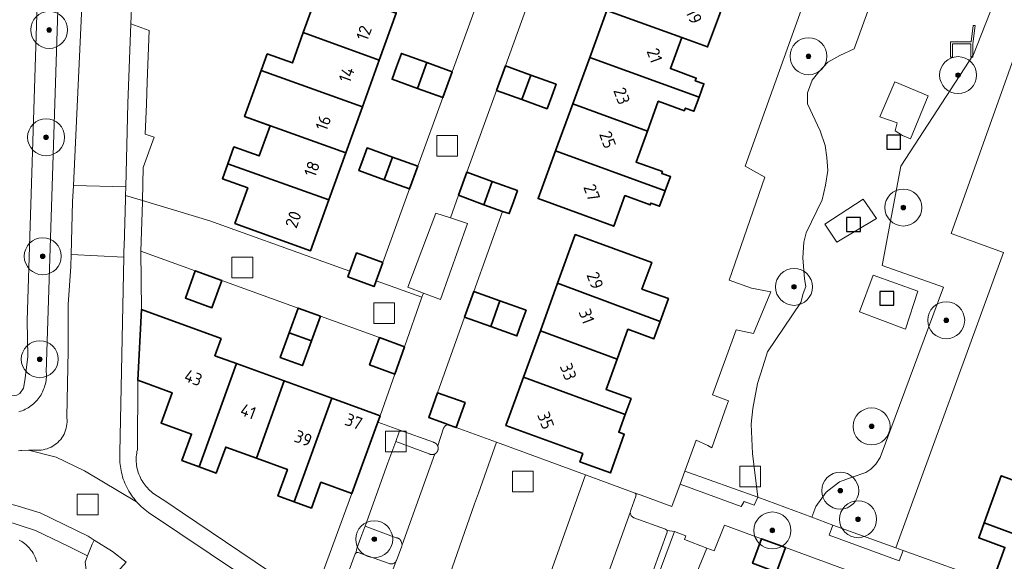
# Model space of a CAD drawing. Extents: x 154222 to 160093, y 456746 to 462495.
# Tile 227 of 254: x 158681 to 158787, y 461165 to 461223. Entities that reach past the tile are written whole.
import ezdxf
from ezdxf.enums import TextEntityAlignment as Align

# ---------------------------------------------------------------- set-up
doc = ezdxf.new("R2010")
doc.units = 0
doc.header["$LTSCALE"] = 0.75
doc.layers.get('0').update_dxf_attribs({"linetype": 'CONTINUOUS'})
for name, color, linetype, lineweight in [('B-XX-GR-BEPLANTING_CULTUUR_BOSPLANTSOEN-GV', 252, 'CONTINUOUS', 18), ('B-XX-GR-BEPLANTING_CULTUUR_HEESTERS-GV', 252, 'CONTINUOUS', 18), ('B-XX-GR-BEPLANTING_CULTUUR_ROOS-GV', 252, 'CONTINUOUS', 18), ('B-XX-GR-BOOM-S', 252, 'CONTINUOUS', 25), ('B-XX-IE-MEUBILAIR_WEGMEUBILAIR-S', 252, 'CONTINUOUS', 25), ('B-XX-OG-BEBOUWING-GV', 6, 'CONTINUOUS', 35), ('B-XX-OG-BEBOUWING-T18', 1, 'CONTINUOUS', 18), ('B-XX-OG-TERREIN_CULTUURSCHEIDING-GV', 252, 'CONTINUOUS', 18), ('B-XX-OG-TERREIN_ERF-GV', 252, 'CONTINUOUS', 18), ('B-XX-OG-WATER_SLOOT-GV', 252, 'CONTINUOUS', 18), ('B-XX-RI-GWA_RIOOLPUT-S', 252, 'CONTINUOUS', 25), ('B-XX-VH-VERHARDING_BETONSTRAATSTEEN-GV', 252, 'CONTINUOUS', 18), ('B-XX-VH-VERHARDING_STRAATBAKSTEEN-GV', 252, 'CONTINUOUS', 18), ('B-XX-VH-VERHARDING_TEGEL-GV', 252, 'CONTINUOUS', 18), ('B-XX-VH-VERHARDING_TEGEL_RUBBER-GV', 252, 'CONTINUOUS', 18)]:
    doc.layers.add(name, color=color, linetype=linetype, lineweight=lineweight)
doc.styles.add('NLCS-ISO-M-T18', font='NLCS-ISO.ttf', dxfattribs={"height": 1.8})

# ---------------------------------------------------------------- blocks, each defined once
blk = doc.blocks.new('SRI-PUT_INSPECTIEPUT_RIOOLPUT-SO')
at = {"color": 0, "linetype": 'ByBlock', "lineweight": 18}
blk.add_lwpolyline([(-1.125, -1.125), (1.125, -1.125), (1.125, 1.125), (-1.125, 1.125)], close=True, dxfattribs=at)
blk = doc.blocks.new('SIE-WEG_SPEELTOESTEL-SO')
at = {"flags": 128}
blk.add_lwpolyline([(-0.75, -0.75), (0.75, -0.75), (0.75, 0.75), (-0.75, 0.75)], close=True, dxfattribs=at)
blk = doc.blocks.new('SIE-WEG_ZITBANK-SO')
at = {"color": 0, "linetype": 'ByBlock', "lineweight": 18}
blk.add_lwpolyline([(-0.91, -1.63), (-0.91, -0.2), (1.09, -0.2), (1.09, -1.63), (1.29, -1.63), (1.29, -0.21), (1.54, 1.78), (1.33, 1.78), (1.11, 0), (-1.11, 0), (-1.11, -1.63)], close=True, dxfattribs=at)
blk = doc.blocks.new('SGR-BOOM_01-SO')
at = {"linetype": 'ByBlock', "lineweight": 18}
h = blk.add_hatch(color=0, dxfattribs=at)
h.dxf.hatch_style = 1
edge = h.paths.add_edge_path()
edge.add_arc((0, 0), 0.25, 0, 360)
at = {"color": 0, "linetype": 'ByBlock', "lineweight": 18}
for radius in [2, 0.25]:
    blk.add_circle((0, 0), radius, dxfattribs=at)

msp = doc.modelspace()

# ---------------------------------------------------------------- linework, layer by layer
at = {"layer": 'B-XX-GR-BEPLANTING_CULTUUR_BOSPLANTSOEN-GV'}
for points in [[(158768.168, 461232.781), (158759.017, 461207.312), (158761.156, 461206.102), (158757.3, 461194.974), (158759.703, 461194.089), (158761.792, 461193.701), (158759.914, 461189.191), (158758.064, 461189.593), (158755.496, 461182.527), (158757.21, 461181.904), (158757.012, 461181.33), (158755.404, 461176.791), (158754.988, 461177.048), (158753.723, 461177.65), (158753.721, 461177.645), (158752.495, 461174.273), (158760.406, 461171.456), (158759.812, 461176.185), (158759.666, 461179.373), (158759.854, 461181.072), (158760.367, 461183.778), (158760.956, 461185.568), (158761.433, 461187.211), (158765.044, 461192.545), (158765.317, 461193.517), (158765.578, 461194.275), (158765.434, 461195.094), (158765.261, 461197.385), (158765.397, 461199.074), (158765.646, 461200.073), (158767.371, 461203.657), (158767.719, 461205.258), (158767.963, 461206.827), (158767.854, 461208.239), (158767.675, 461209.555), (158767.142, 461211.132), (158765.78, 461214.038), (158765.786, 461215.229), (158766.287, 461216.631), (158767.002, 461217.513), (158767.981, 461218.569), (158769.285, 461219.29), (158770.844, 461220.021), (158776.482, 461235.671)], [(158785.933, 461224.989), (158783.748, 461219.405), (158775.895, 461207.305), (158773.844, 461196.557), (158780.502, 461194.185), (158773.645, 461175.755), (158773.158, 461175.036), (158772.642, 461174.497), (158772.086, 461174.15), (158770.604, 461173.643), (158769.247, 461173.115), (158767.806, 461172.01), (158766.696, 461170.454), (158766.249, 461169.286), (158768.525, 461168.441), (158775.355, 461165.975), (158786.98, 461197.954), (158781.334, 461200.023), (158793.728, 461234.828)], [(158687.573, 461164.428), (158687.854, 461165.128), (158685.879, 461166.093), (158682.203, 461167.871), (158678.908, 461168.948)], [(158680.445, 461166.823), (158680.598, 461166.74), (158680.746, 461166.65), (158680.89, 461166.553), (158681.029, 461166.45), (158681.164, 461166.34), (158681.293, 461166.224), (158681.417, 461166.102), (158681.535, 461165.975), (158681.647, 461165.843), (158681.753, 461165.705), (158681.852, 461165.563), (158681.945, 461165.416), (158682.031, 461165.265), (158682.11, 461165.111), (158682.181, 461164.952), (158682.246, 461164.791), (158682.302, 461164.627), (158682.352, 461164.461)]]:
    msp.add_lwpolyline(points, dxfattribs=at)
msp.add_lwpolyline([(158694.513, 461222.012), (158692.537, 461222.722), (158692.223, 461214.074), (158691.989, 461205.07), (158691.964, 461204.118), (158693.794, 461203.57), (158693.853, 461207.16), (158695.062, 461210.459), (158694.086, 461210.775), (158694.222, 461214.001), (158694.311, 461216.451)], close=True, dxfattribs=at)
at = {"layer": 'B-XX-GR-BEPLANTING_CULTUUR_HEESTERS-GV'}
for points in [[(158727.131, 461201.705), (158725.55, 461202.219), (158722.501, 461194.22), (158724.211, 461193.569), (158726.048, 461192.869), (158728.958, 461201.111)], [(158721.651, 461178.717), (158719.256, 461179.579), (158719.155, 461179.302), (158716.45, 461171.86), (158712.192, 461160.277), (158714.349, 461158.827), (158714.894, 461160.324), (158715.271, 461160.997), (158715.262, 461161.09), (158716.816, 461165.34), (158716.88, 461165.411), (158716.988, 461165.913), (158717.438, 461167.112), (158717.858, 461168.248), (158717.883, 461168.315), (158720.356, 461175.18), (158721.112, 461177.214), (158721.212, 461177.484), (158721.553, 461178.442)], [(158760.406, 461171.456), (158752.495, 461174.273), (158751.983, 461172.87), (158758.609, 461170.448), (158758.906, 461170.999), (158760.009, 461170.604)], [(158775.355, 461165.975), (158768.525, 461168.441), (158768.13, 461167.338), (158775.697, 461164.571), (158776.117, 461165.699)], [(158752.617, 461167.269), (158751.363, 461167.733), (158748.559, 461160.15), (158748.258, 461159.335), (158750.875, 461158.457), (158750.098, 461156.14), (158747.48, 461157.018), (158747.41, 461157.042), (158747.12, 461156.258), (158741.351, 461140.655), (158742.42, 461139.91), (158743.057, 461139.503), (158743.698, 461139.103), (158743.842, 461139.015), (158744.824, 461141.409), (158754.891, 461165.942), (158752.468, 461166.868)]]:
    msp.add_lwpolyline(points, close=True, dxfattribs=at)
msp.add_lwpolyline([(158721.217, 461164.49), (158721.261, 461164.565), (158721.28, 461164.618), (158721.855, 461166.174), (158721.896, 461166.287), (158721.804, 461166.647), (158721.801, 461166.657), (158721.797, 461166.667), (158721.793, 461166.677), (158721.788, 461166.688), (158721.784, 461166.698), (158721.78, 461166.708), (158721.775, 461166.718), (158721.77, 461166.728), (158721.765, 461166.737), (158721.76, 461166.747), (158721.754, 461166.757), (158721.749, 461166.766), (158721.743, 461166.775), (158721.737, 461166.785), (158721.731, 461166.794), (158721.725, 461166.803), (158721.719, 461166.812), (158721.712, 461166.821), (158721.706, 461166.83), (158721.699, 461166.838), (158721.692, 461166.847), (158721.685, 461166.855), (158721.677, 461166.863), (158721.67, 461166.872), (158721.663, 461166.88), (158721.655, 461166.887), (158721.647, 461166.895), (158721.639, 461166.903), (158721.631, 461166.91), (158721.623, 461166.918), (158721.614, 461166.925), (158721.606, 461166.932), (158721.597, 461166.939), (158721.589, 461166.945), (158721.58, 461166.952), (158721.571, 461166.958), (158721.562, 461166.965), (158721.553, 461166.971), (158721.543, 461166.977), (158721.534, 461166.982), (158721.525, 461166.988), (158721.515, 461166.994), (158721.506, 461166.999), (158721.496, 461167.004), (158721.486, 461167.009), (158721.476, 461167.014), (158721.466, 461167.018), (158721.456, 461167.023), (158721.446, 461167.027), (158721.436, 461167.031), (158721.425, 461167.035), (158721.415, 461167.038), (158721.405, 461167.042), (158721.394, 461167.045), (158721.384, 461167.049), (158721.373, 461167.052), (158721.363, 461167.054), (158721.352, 461167.057), (158721.341, 461167.059), (158721.33, 461167.062), (158721.319, 461167.064), (158721.309, 461167.065), (158721.298, 461167.067), (158721.287, 461167.069), (158721.276, 461167.07), (158721.265, 461167.071), (158717.883, 461168.315), (158717.858, 461168.248), (158717.438, 461167.112), (158716.988, 461165.913), (158716.88, 461165.411), (158716.944, 461165.481), (158717.134, 461165.474), (158720.501, 461164.286)], dxfattribs=at)
at = {"layer": 'B-XX-GR-BEPLANTING_CULTUUR_ROOS-GV'}
msp.add_lwpolyline([(158725.301, 461177.403), (158721.651, 461178.717), (158721.553, 461178.442), (158721.212, 461177.484), (158724.809, 461176.149), (158724.819, 461176.144), (158724.83, 461176.138), (158724.841, 461176.133), (158724.851, 461176.128), (158724.862, 461176.123), (158724.873, 461176.119), (158724.884, 461176.114), (158724.895, 461176.11), (158724.906, 461176.106), (158724.917, 461176.102), (158724.929, 461176.099), (158724.94, 461176.095), (158724.951, 461176.092), (158724.963, 461176.089), (158724.974, 461176.086), (158724.986, 461176.084), (158724.997, 461176.081), (158725.009, 461176.079), (158725.021, 461176.077), (158725.032, 461176.075), (158725.044, 461176.074), (158725.056, 461176.073), (158725.067, 461176.071), (158725.079, 461176.07), (158725.091, 461176.07), (158725.103, 461176.069), (158725.115, 461176.069), (158725.126, 461176.069), (158725.138, 461176.069), (158725.15, 461176.069), (158725.162, 461176.069), (158725.174, 461176.07), (158725.185, 461176.071), (158725.197, 461176.072), (158725.209, 461176.073), (158725.221, 461176.075), (158725.232, 461176.077), (158725.244, 461176.079), (158725.256, 461176.081), (158725.267, 461176.083), (158725.279, 461176.086), (158725.29, 461176.089), (158725.302, 461176.091), (158725.313, 461176.095), (158725.324, 461176.098), (158725.336, 461176.102), (158725.347, 461176.105), (158725.358, 461176.109), (158725.369, 461176.113), (158725.38, 461176.118), (158725.391, 461176.122), (158725.402, 461176.127), (158725.413, 461176.132), (158725.423, 461176.137), (158725.433, 461176.142), (158725.444, 461176.148), (158725.455, 461176.153), (158725.465, 461176.159), (158725.475, 461176.165), (158725.485, 461176.171), (158725.495, 461176.178), (158725.505, 461176.184), (158725.515, 461176.191), (158725.524, 461176.198), (158725.534, 461176.205), (158725.543, 461176.212), (158725.552, 461176.22), (158725.562, 461176.228), (158725.571, 461176.237), (158725.58, 461176.245), (158725.589, 461176.254), (158725.598, 461176.263), (158725.606, 461176.272), (158725.615, 461176.281), (158725.623, 461176.29), (158725.631, 461176.299), (158725.639, 461176.309), (158725.647, 461176.319), (158725.655, 461176.328), (158725.662, 461176.339), (158725.67, 461176.349), (158725.677, 461176.359), (158725.684, 461176.369), (158725.69, 461176.38), (158725.697, 461176.39), (158725.703, 461176.401), (158725.709, 461176.412), (158725.716, 461176.422), (158725.721, 461176.433), (158725.727, 461176.445), (158725.733, 461176.456), (158725.738, 461176.467), (158725.743, 461176.479), (158725.748, 461176.49), (158725.752, 461176.501), (158725.757, 461176.513), (158725.761, 461176.525), (158725.765, 461176.537), (158725.769, 461176.548), (158725.773, 461176.56), (158725.776, 461176.572), (158725.779, 461176.584), (158725.782, 461176.596), (158725.785, 461176.609), (158725.788, 461176.621), (158725.79, 461176.633), (158725.792, 461176.645), (158725.794, 461176.657), (158725.796, 461176.67), (158725.797, 461176.682), (158725.799, 461176.694), (158725.8, 461176.707), (158725.801, 461176.719), (158725.801, 461176.732), (158725.802, 461176.744), (158725.802, 461176.757), (158725.802, 461176.769), (158725.802, 461176.782), (158725.801, 461176.794), (158725.801, 461176.806), (158725.8, 461176.819), (158725.799, 461176.831), (158725.798, 461176.844), (158725.796, 461176.856), (158725.794, 461176.868), (158725.793, 461176.881), (158725.79, 461176.893), (158725.788, 461176.905), (158725.785, 461176.917), (158725.781, 461176.929), (158725.778, 461176.941), (158725.774, 461176.952), (158725.77, 461176.964), (158725.766, 461176.976), (158725.761, 461176.987), (158725.756, 461176.999), (158725.751, 461177.011), (158725.746, 461177.022), (158725.741, 461177.033), (158725.736, 461177.044), (158725.73, 461177.055), (158725.724, 461177.066), (158725.718, 461177.076), (158725.712, 461177.087), (158725.706, 461177.097), (158725.699, 461177.108), (158725.693, 461177.118), (158725.686, 461177.128), (158725.679, 461177.138), (158725.672, 461177.148), (158725.664, 461177.158), (158725.657, 461177.167), (158725.649, 461177.177), (158725.641, 461177.186), (158725.633, 461177.195), (158725.625, 461177.204), (158725.618, 461177.212), (158725.615, 461177.214), (158725.608, 461177.222), (158725.601, 461177.229), (158725.598, 461177.232), (158725.592, 461177.238), (158725.589, 461177.24), (158725.583, 461177.246), (158725.58, 461177.249), (158725.574, 461177.254), (158725.57, 461177.257), (158725.565, 461177.262), (158725.561, 461177.265), (158725.556, 461177.269), (158725.552, 461177.273), (158725.547, 461177.277), (158725.542, 461177.281), (158725.537, 461177.284), (158725.532, 461177.288), (158725.527, 461177.292), (158725.522, 461177.296), (158725.518, 461177.299), (158725.512, 461177.303), (158725.508, 461177.306), (158725.502, 461177.31), (158725.498, 461177.313), (158725.492, 461177.317), (158725.488, 461177.319), (158725.481, 461177.323), (158725.477, 461177.326), (158725.471, 461177.33), (158725.467, 461177.332), (158725.46, 461177.336), (158725.457, 461177.338), (158725.449, 461177.342), (158725.446, 461177.344), (158725.438, 461177.348), (158725.435, 461177.35), (158725.426, 461177.354), (158725.415, 461177.36), (158725.404, 461177.365), (158725.393, 461177.37), (158725.382, 461177.375), (158725.37, 461177.379), (158725.359, 461177.384), (158725.348, 461177.388), (158725.336, 461177.392), (158725.324, 461177.396), (158725.313, 461177.4)], close=True, dxfattribs=at)
at = {"layer": 'B-XX-OG-BEBOUWING-GV'}
for points in [[(158745.913, 461229.253), (158744.049, 461224.145), (158752.164, 461221.22), (158754.956, 461220.213), (158756.127, 461223.419), (158756.821, 461225.349)], [(158721.245, 461223.857), (158710.26, 461227.818), (158709.657, 461226.144), (158712.422, 461225.147), (158711.202, 461221.76), (158719.411, 461218.766)], [(158752.164, 461221.22), (158744.049, 461224.145), (158742.203, 461219.085), (158754.052, 461214.793), (158754.573, 461216.22), (158753.635, 461216.562), (158753.737, 461216.843), (158750.939, 461217.864)], [(158719.411, 461218.766), (158711.202, 461221.76), (158710.021, 461218.483), (158707.298, 461219.464), (158706.645, 461217.652), (158717.592, 461213.719)], [(158724.567, 461218.515), (158721.821, 461219.511), (158721.3, 461218.077), (158720.806, 461216.714), (158723.551, 461215.718)], [(158727.311, 461217.519), (158724.567, 461218.515), (158723.551, 461215.718), (158726.294, 461214.723)], [(158754.052, 461214.793), (158742.203, 461219.085), (158740.369, 461214.058), (158748.449, 461211.109), (158749.626, 461214.332), (158752.445, 461213.304), (158752.548, 461213.586), (158753.487, 461213.243)], [(158717.592, 461213.719), (158706.645, 461217.652), (158706, 461215.863), (158704.852, 461212.677), (158715.804, 461208.756)], [(158735.819, 461217.169), (158733.085, 461218.157), (158732.12, 461215.494), (158734.855, 461214.505)], [(158738.557, 461216.179), (158735.819, 461217.169), (158734.855, 461214.505), (158737.593, 461213.515), (158738.091, 461214.889)], [(158748.449, 461211.109), (158740.369, 461214.058), (158738.51, 461208.965), (158750.386, 461204.644), (158750.948, 461206.183), (158750.009, 461206.526), (158750.077, 461206.713), (158747.225, 461207.754)], [(158715.804, 461208.756), (158704.852, 461212.677), (158707.604, 461211.685), (158706.423, 461208.408), (158703.695, 461209.39), (158703.037, 461207.565), (158713.963, 461203.647)], [(158720.855, 461208.292), (158718.11, 461209.288), (158717.674, 461208.087), (158717.219, 461206.834), (158719.963, 461205.838)], [(158750.386, 461204.644), (158738.51, 461208.965), (158736.621, 461203.788), (158744.804, 461200.802), (158746.015, 461204.119), (158748.764, 461203.116), (158748.832, 461203.303), (158749.771, 461202.96)], [(158713.963, 461203.647), (158703.037, 461207.565), (158702.451, 461205.937), (158705.18, 461204.954), (158703.791, 461201.098), (158711.981, 461198.147)], [(158723.597, 461207.296), (158720.855, 461208.292), (158719.963, 461205.838), (158722.706, 461204.842)], [(158731.655, 461205.66), (158728.919, 461206.648), (158728.014, 461204.148), (158730.74, 461203.134)], [(158734.393, 461204.671), (158731.655, 461205.66), (158730.74, 461203.134), (158732.761, 461202.382), (158733.488, 461202.168), (158733.952, 461203.448)], [(158740.642, 461199.896), (158738.725, 461194.619), (158749.827, 461190.493), (158750.438, 461192.174), (158750.724, 461192.962), (158747.862, 461194.002), (158748.912, 461196.891)], [(158719.816, 461196.879), (158716.968, 461197.91), (158716.251, 461195.931), (158716.026, 461195.311), (158718.872, 461194.273), (158719.1, 461194.903)], [(158702.379, 461194.93), (158699.507, 461195.972), (158698.437, 461193.017), (158701.31, 461191.975)], [(158732.487, 461192.712), (158729.661, 461193.725), (158728.663, 461190.942), (158731.489, 461189.929)], [(158738.725, 461194.619), (158736.861, 461189.491), (158745.166, 461186.413), (158746.338, 461189.639), (158749.146, 461188.618), (158749.827, 461190.493)], [(158735.317, 461191.698), (158732.487, 461192.712), (158731.489, 461189.929), (158734.319, 461188.915), (158734.801, 461190.254)], [(158702.321, 461188.646), (158693.703, 461191.78), (158693.29, 461184.129), (158697.002, 461182.779), (158695.806, 461179.49), (158699.11, 461178.289), (158698.067, 461175.423), (158699.934, 461174.744), (158703.979, 461185.926), (158701.641, 461186.776)], [(158713.048, 461191.058), (158710.637, 461191.934), (158709.668, 461189.259), (158712.079, 461188.385)], [(158745.166, 461186.413), (158736.861, 461189.491), (158735.029, 461184.448), (158746.048, 461180.411), (158746.676, 461182.14), (158743.97, 461183.123)], [(158712.079, 461188.385), (158709.668, 461189.259), (158708.698, 461186.584), (158709.886, 461186.152), (158711.11, 461185.709)], [(158722.151, 461187.759), (158719.448, 461188.737), (158718.378, 461185.784), (158721.106, 461184.796)], [(158709.131, 461184.052), (158703.979, 461185.926), (158699.934, 461174.744), (158701.787, 461174.07), (158702.813, 461176.893), (158706.124, 461175.689)], [(158746.048, 461180.411), (158735.029, 461184.448), (158733.127, 461179.213), (158741.452, 461176.188), (158741.135, 461175.278), (158744.447, 461174.098), (158745.939, 461178.285), (158745.352, 461178.494)], [(158714.274, 461182.182), (158709.131, 461184.052), (158706.124, 461175.689), (158709.489, 461174.465), (158708.446, 461171.598), (158710.21, 461170.956)], [(158719.511, 461180.278), (158714.274, 461182.182), (158710.21, 461170.956), (158712.083, 461170.275), (158713.102, 461173.077), (158716.45, 461171.86), (158719.155, 461179.302), (158719.256, 461179.579)], [(158728.731, 461181.703), (158725.733, 461182.774), (158724.773, 461180.097), (158726.671, 461179.401), (158726.917, 461179.311), (158727.764, 461179.001)], [(158789.615, 461172.724), (158786.74, 461173.791), (158785.56, 461170.478), (158784.905, 461168.67), (158795.899, 461164.624), (158797.74, 461169.711)], [(158795.899, 461164.624), (158784.905, 461168.67), (158784.318, 461167.047), (158787.147, 461166.023), (158785.766, 461162.21), (158787.204, 461161.689), (158793.101, 461159.554), (158793.952, 461159.247)], [(158763.383, 461166.021), (158760.801, 461166.97), (158759.823, 461164.307), (158762.406, 461163.359)]]:
    msp.add_lwpolyline(points, close=True, dxfattribs=at)
at = {"layer": 'B-XX-OG-TERREIN_CULTUURSCHEIDING-GV'}
for points in [[(158685.471, 461249.999), (158683.385, 461184.97), (158683.393, 461184.82), (158683.395, 461184.638), (158683.389, 461184.457), (158683.376, 461184.275), (158683.354, 461184.095), (158683.324, 461183.915), (158683.287, 461183.737), (158683.241, 461183.561), (158683.188, 461183.387), (158683.128, 461183.216), (158683.06, 461183.047), (158682.984, 461182.881), (158682.902, 461182.719), (158682.812, 461182.561), (158682.716, 461182.407), (158682.612, 461182.257), (158682.503, 461182.112), (158682.387, 461181.972), (158682.265, 461181.837), (158682.137, 461181.707), (158682.003, 461181.584), (158681.865, 461181.466), (158681.721, 461181.355), (158681.572, 461181.25), (158681.419, 461181.151), (158681.262, 461181.06), (158681.101, 461180.975), (158680.937, 461180.898), (158680.769, 461180.828), (158680.598, 461180.765), (158680.425, 461180.71)], [(158776.482, 461235.671), (158770.844, 461220.021), (158769.285, 461219.29), (158767.981, 461218.569), (158767.002, 461217.513), (158766.287, 461216.631), (158765.786, 461215.229), (158765.78, 461214.038), (158767.142, 461211.132), (158767.675, 461209.555), (158767.854, 461208.239), (158767.963, 461206.827), (158767.719, 461205.258), (158767.371, 461203.657), (158765.646, 461200.073), (158765.397, 461199.074), (158765.261, 461197.385), (158765.434, 461195.094), (158765.578, 461194.275), (158765.317, 461193.517), (158765.044, 461192.545), (158761.433, 461187.211), (158760.956, 461185.568), (158760.367, 461183.778), (158759.854, 461181.072), (158759.666, 461179.373), (158759.812, 461176.185), (158760.406, 461171.456), (158766.249, 461169.286), (158766.696, 461170.454), (158767.806, 461172.01), (158769.247, 461173.115), (158770.604, 461173.643), (158772.086, 461174.15), (158772.642, 461174.497), (158773.158, 461175.036), (158773.645, 461175.755), (158780.502, 461194.185), (158773.844, 461196.557), (158775.895, 461207.305), (158783.748, 461219.405), (158785.933, 461224.989)], [(158680.38, 461176.497), (158680.583, 461176.517), (158680.684, 461176.53), (158681.446, 461176.545), (158682.828, 461176.571), (158683.05, 461176.603), (158683.27, 461176.651), (158683.485, 461176.714), (158683.695, 461176.793), (158683.899, 461176.887), (158684.096, 461176.995), (158684.285, 461177.116), (158684.465, 461177.251), (158684.634, 461177.398), (158684.793, 461177.557), (158684.94, 461177.726), (158685.074, 461177.906), (158685.196, 461178.095), (158685.303, 461178.292), (158685.397, 461178.496), (158685.475, 461178.707), (158685.539, 461178.922), (158685.587, 461179.141), (158685.619, 461179.364), (158685.635, 461179.587), (158685.635, 461179.812), (158685.619, 461180.036), (158685.604, 461180.155), (158685.734, 461187.316), (158685.761, 461192.322), (158686.036, 461196.441), (158686.072, 461197.729), (158686.235, 461203.446), (158686.317, 461205.213), (158687.25, 461225.416)], [(158748.559, 461160.15), (158751.363, 461167.733), (158750.582, 461167.864), (158750.573, 461167.657), (158748.301, 461161.41)]]:
    msp.add_lwpolyline(points, dxfattribs=at)
for points in [[(158773.609, 461212.655), (158775.22, 461216.449), (158778.835, 461214.922), (158776.915, 461210.268), (158776.043, 461210.641), (158775.251, 461211.13), (158775.482, 461212.01)], [(158773.229, 461201.645), (158771.817, 461203.725), (158767.657, 461201.034), (158768.969, 461199.088)], [(158767.657, 461201.034), (158771.817, 461203.725), (158773.229, 461201.645), (158768.969, 461199.088)], [(158777.704, 461193.761), (158772.868, 461195.501), (158771.396, 461191.537), (158776.367, 461189.663)], [(158771.396, 461191.537), (158772.868, 461195.501), (158777.704, 461193.761), (158776.367, 461189.663)]]:
    msp.add_lwpolyline(points, close=True, dxfattribs=at)
at = {"layer": 'B-XX-OG-TERREIN_ERF-GV'}
for points in [[(158793.728, 461234.828), (158781.334, 461200.023), (158786.98, 461197.954), (158775.355, 461165.975), (158776.117, 461165.699), (158785.766, 461162.21), (158787.147, 461166.023), (158784.318, 461167.047), (158784.905, 461168.67), (158785.56, 461170.478), (158786.74, 461173.791), (158789.615, 461172.724)], [(158735.773, 461225.586), (158733.085, 461218.157), (158735.819, 461217.169), (158738.557, 461216.179), (158738.091, 461214.889), (158737.593, 461213.515), (158734.855, 461214.505), (158732.12, 461215.494), (158728.919, 461206.648), (158731.655, 461205.66), (158734.393, 461204.671), (158733.952, 461203.448), (158733.488, 461202.168), (158732.761, 461202.382), (158729.661, 461193.725), (158732.487, 461192.712), (158735.317, 461191.698), (158734.801, 461190.254), (158734.319, 461188.915), (158731.489, 461189.929), (158728.663, 461190.942), (158725.733, 461182.774), (158728.731, 461181.703), (158727.764, 461179.001), (158732.129, 461177.403), (158741.741, 461173.884), (158747.128, 461171.912), (158747.78, 461171.673), (158751.105, 461170.456), (158751.983, 461172.87), (158752.495, 461174.273), (158753.721, 461177.645), (158753.723, 461177.65), (158754.988, 461177.048), (158755.404, 461176.791), (158757.012, 461181.33), (158757.21, 461181.904), (158755.496, 461182.527), (158758.064, 461189.593), (158759.914, 461189.191), (158761.792, 461193.701), (158759.703, 461194.089), (158757.3, 461194.974), (158761.156, 461206.102), (158759.017, 461207.312), (158768.168, 461232.781)], [(158692.628, 461225.231), (158692.537, 461222.722), (158694.513, 461222.012), (158694.311, 461216.451), (158694.222, 461214.001), (158694.086, 461210.775), (158695.062, 461210.459), (158693.853, 461207.16), (158693.794, 461203.57), (158701.078, 461201.389), (158713.32, 461196.989), (158716.251, 461195.931), (158716.968, 461197.91), (158719.816, 461196.879), (158722.706, 461204.842), (158719.963, 461205.838), (158717.219, 461206.834), (158717.674, 461208.087), (158718.11, 461209.288), (158720.855, 461208.292), (158723.597, 461207.296), (158726.294, 461214.723), (158723.551, 461215.718), (158720.806, 461216.714), (158721.3, 461218.077), (158721.821, 461219.511), (158724.567, 461218.515), (158727.311, 461217.519), (158730.428, 461226.101)], [(158756.127, 461223.419), (158754.956, 461220.213), (158752.164, 461221.22), (158750.939, 461217.864), (158753.737, 461216.843), (158753.635, 461216.562), (158754.573, 461216.22), (158754.052, 461214.793), (158753.487, 461213.243), (158752.548, 461213.586), (158752.445, 461213.304), (158749.626, 461214.332), (158748.449, 461211.109), (158747.225, 461207.754), (158750.077, 461206.713), (158750.009, 461206.526), (158750.948, 461206.183), (158750.386, 461204.644), (158749.771, 461202.96), (158748.832, 461203.303), (158748.764, 461203.116), (158746.015, 461204.119), (158744.804, 461200.802), (158736.621, 461203.788), (158738.51, 461208.965), (158740.369, 461214.058), (158742.203, 461219.085), (158744.049, 461224.145)], [(158759.823, 461164.307), (158760.801, 461166.97), (158756.802, 461168.437), (158755.69, 461165.639), (158754.891, 461165.942), (158744.824, 461141.409)], [(158770.745, 461163.32), (158763.383, 461166.021), (158762.406, 461163.359)]]:
    msp.add_lwpolyline(points, dxfattribs=at)
for points in [[(158710.26, 461227.818), (158712.137, 461233.024), (158723.122, 461229.066), (158721.245, 461223.857), (158719.411, 461218.766), (158717.592, 461213.719), (158715.804, 461208.756), (158713.963, 461203.647), (158711.981, 461198.147), (158703.791, 461201.098), (158705.18, 461204.954), (158702.451, 461205.937), (158703.037, 461207.565), (158703.695, 461209.39), (158706.423, 461208.408), (158707.604, 461211.685), (158704.852, 461212.677), (158706, 461215.863), (158706.645, 461217.652), (158707.298, 461219.464), (158710.021, 461218.483), (158711.202, 461221.76), (158712.422, 461225.147), (158709.657, 461226.144)], [(158749.827, 461190.493), (158749.146, 461188.618), (158746.338, 461189.639), (158745.166, 461186.413), (158743.97, 461183.123), (158746.676, 461182.14), (158746.048, 461180.411), (158745.352, 461178.494), (158745.939, 461178.285), (158744.447, 461174.098), (158741.135, 461175.278), (158741.452, 461176.188), (158733.127, 461179.213), (158735.029, 461184.448), (158736.861, 461189.491), (158738.725, 461194.619), (158740.642, 461199.896), (158748.912, 461196.891), (158747.862, 461194.002), (158750.724, 461192.962), (158750.438, 461192.174)], [(158699.507, 461195.972), (158693.62, 461198.107), (158693.703, 461191.78), (158702.321, 461188.646), (158701.641, 461186.776), (158703.979, 461185.926), (158709.131, 461184.052), (158714.274, 461182.182), (158719.511, 461180.278), (158721.106, 461184.796), (158718.378, 461185.784), (158719.448, 461188.737), (158713.048, 461191.058), (158712.079, 461188.385), (158711.11, 461185.709), (158709.886, 461186.152), (158708.698, 461186.584), (158709.668, 461189.259), (158710.637, 461191.934), (158702.379, 461194.93), (158701.31, 461191.975), (158698.437, 461193.017)], [(158697.002, 461182.779), (158693.29, 461184.129), (158693.24, 461176.597), (158693.2, 461176.411), (158693.167, 461176.223), (158693.142, 461176.034), (158693.126, 461175.844), (158693.117, 461175.653), (158693.116, 461175.462), (158693.124, 461175.272), (158693.139, 461175.082), (158693.162, 461174.892), (158693.193, 461174.704), (158693.232, 461174.517), (158693.279, 461174.333), (158693.334, 461174.15), (158693.396, 461173.97), (158693.465, 461173.792), (158693.492, 461173.729), (158693.572, 461173.556), (158693.659, 461173.386), (158693.753, 461173.22), (158693.854, 461173.059), (158693.961, 461172.901), (158694.075, 461172.749), (158694.196, 461172.601), (158694.322, 461172.458), (158694.455, 461172.321), (158694.593, 461172.19), (158694.736, 461172.064), (158694.884, 461171.944), (158695.038, 461171.831), (158695.196, 461171.725), (158695.358, 461171.625), (158695.422, 461171.588), (158696.425, 461170.911), (158698.132, 461169.762), (158712.192, 461160.277), (158716.45, 461171.86), (158713.102, 461173.077), (158712.083, 461170.275), (158710.21, 461170.956), (158708.446, 461171.598), (158709.489, 461174.465), (158706.124, 461175.689), (158702.813, 461176.893), (158701.787, 461174.07), (158699.934, 461174.744), (158698.067, 461175.423), (158699.11, 461178.289), (158695.806, 461179.49)]]:
    msp.add_lwpolyline(points, close=True, dxfattribs=at)
at = {"layer": 'B-XX-OG-WATER_SLOOT-GV'}
msp.add_lwpolyline([(158684.954, 461306.613), (158680.453, 461306.645), (158678.451, 461249.999), (158676.681, 461190.519), (158677.541, 461183.54), (158677.666, 461183.175), (158678.02, 461182.657), (158678.434, 461182.461), (158679.228, 461182.405), (158679.324, 461182.416), (158680.19, 461182.517), (158680.525, 461182.672), (158680.903, 461183.255), (158681.051, 461184.08), (158681.387, 461186.663), (158681.313, 461190.578), (158683.198, 461249.999)], close=True, dxfattribs=at)
for points in [[(158684.954, 461306.613), (158683.198, 461249.999), (158681.313, 461190.578), (158681.387, 461186.663), (158681.051, 461184.08), (158680.903, 461183.255), (158680.525, 461182.672), (158680.19, 461182.517)], [(158680.425, 461180.71), (158680.598, 461180.765), (158680.769, 461180.828), (158680.937, 461180.898), (158681.101, 461180.975), (158681.262, 461181.06), (158681.419, 461181.151), (158681.572, 461181.25), (158681.721, 461181.355), (158681.865, 461181.466), (158682.003, 461181.584), (158682.137, 461181.707), (158682.265, 461181.837), (158682.387, 461181.972), (158682.503, 461182.112), (158682.612, 461182.257), (158682.716, 461182.407), (158682.812, 461182.561), (158682.902, 461182.719), (158682.984, 461182.881), (158683.06, 461183.047), (158683.128, 461183.216), (158683.188, 461183.387), (158683.241, 461183.561), (158683.287, 461183.737), (158683.324, 461183.915), (158683.354, 461184.095), (158683.376, 461184.275), (158683.389, 461184.457), (158683.395, 461184.638), (158683.393, 461184.82), (158683.385, 461184.97), (158685.471, 461249.999)], [(158682.352, 461164.461), (158682.302, 461164.627), (158682.246, 461164.791), (158682.181, 461164.952), (158682.11, 461165.111), (158682.031, 461165.265), (158681.945, 461165.416), (158681.852, 461165.563), (158681.753, 461165.705), (158681.647, 461165.843), (158681.535, 461165.975), (158681.417, 461166.102), (158681.293, 461166.224), (158681.164, 461166.34), (158681.029, 461166.45), (158680.89, 461166.553), (158680.746, 461166.65), (158680.598, 461166.74), (158680.445, 461166.823)]]:
    msp.add_lwpolyline(points, dxfattribs=at)
at = {"layer": 'B-XX-VH-VERHARDING_BETONSTRAATSTEEN-GV'}
for points in [[(158730.428, 461226.101), (158727.311, 461217.519), (158726.294, 461214.723), (158723.597, 461207.296), (158722.706, 461204.842), (158719.816, 461196.879), (158719.1, 461194.903), (158724.043, 461193.118), (158724.211, 461193.569), (158722.501, 461194.22), (158725.55, 461202.219), (158727.131, 461201.705), (158728.014, 461204.148), (158728.919, 461206.648), (158732.12, 461215.494), (158733.085, 461218.157), (158735.773, 461225.586)], [(158687.25, 461225.416), (158686.317, 461205.213), (158691.989, 461205.07), (158692.223, 461214.074), (158692.537, 461222.722), (158692.628, 461225.231)], [(158717.963, 461154.022), (158694.457, 461169.812), (158694.262, 461169.953), (158694.07, 461170.102), (158693.883, 461170.256), (158693.702, 461170.417), (158693.525, 461170.584), (158693.355, 461170.756), (158693.19, 461170.934), (158693.154, 461170.976), (158687.515, 461174.313), (158684.454, 461175.786), (158681.446, 461176.545), (158680.684, 461176.53), (158680.583, 461176.517), (158680.38, 461176.497)], [(158785.766, 461162.21), (158776.117, 461165.699), (158775.697, 461164.571), (158768.13, 461167.338), (158768.525, 461168.441), (158766.249, 461169.286), (158760.406, 461171.456), (158760.009, 461170.604), (158758.906, 461170.999), (158758.609, 461170.448), (158751.983, 461172.87), (158751.105, 461170.456), (158747.78, 461171.673), (158747.128, 461171.912), (158747.214, 461171.76), (158747.212, 461171.586), (158746.665, 461170.044), (158746.609, 461169.932), (158746.581, 461169.809), (158746.673, 461169.448), (158746.978, 461169.234), (158750.412, 461167.982), (158750.582, 461167.864), (158751.363, 461167.733), (158752.617, 461167.269), (158752.468, 461166.868), (158754.891, 461165.942), (158755.69, 461165.639), (158756.802, 461168.437), (158760.801, 461166.97), (158763.383, 461166.021), (158770.745, 461163.32)], [(158679.981, 461170.607), (158682.735, 461169.774), (158687.909, 461167.225), (158688.549, 461166.823), (158690.532, 461165.578), (158692.043, 461164.427)]]:
    msp.add_lwpolyline(points, dxfattribs=at)
for points in [[(158691.989, 461205.07), (158686.317, 461205.213), (158686.235, 461203.446), (158686.072, 461197.729), (158691.771, 461197.457), (158691.787, 461198.214), (158691.799, 461198.614), (158691.952, 461203.719), (158691.964, 461204.118)], [(158701.078, 461201.389), (158693.794, 461203.57), (158693.791, 461203.405), (158693.62, 461198.107), (158699.507, 461195.972), (158702.379, 461194.93), (158710.637, 461191.934), (158713.048, 461191.058), (158719.448, 461188.737), (158722.151, 461187.759), (158724.005, 461193.016), (158724.043, 461193.118), (158719.1, 461194.903), (158718.872, 461194.273), (158716.026, 461195.311), (158716.251, 461195.931), (158713.32, 461196.989)], [(158730.74, 461203.134), (158728.014, 461204.148), (158727.131, 461201.705), (158728.958, 461201.111), (158726.048, 461192.869), (158724.211, 461193.569), (158724.043, 461193.118), (158724.005, 461193.016), (158722.151, 461187.759), (158721.106, 461184.796), (158719.511, 461180.278), (158719.256, 461179.579), (158721.651, 461178.717), (158725.301, 461177.403), (158725.313, 461177.4), (158725.324, 461177.396), (158725.336, 461177.392), (158725.348, 461177.388), (158725.359, 461177.384), (158725.37, 461177.379), (158725.382, 461177.375), (158725.393, 461177.37), (158725.404, 461177.365), (158725.415, 461177.36), (158725.426, 461177.354), (158725.435, 461177.35), (158725.438, 461177.348), (158725.446, 461177.344), (158725.449, 461177.342), (158725.457, 461177.338), (158725.46, 461177.336), (158725.467, 461177.332), (158725.471, 461177.33), (158725.477, 461177.326), (158725.481, 461177.323), (158725.488, 461177.319), (158725.492, 461177.317), (158725.498, 461177.313), (158725.502, 461177.31), (158725.508, 461177.306), (158725.512, 461177.303), (158725.518, 461177.299), (158725.522, 461177.296), (158725.527, 461177.292), (158725.532, 461177.288), (158725.537, 461177.284), (158725.542, 461177.281), (158725.547, 461177.277), (158725.552, 461177.273), (158725.556, 461177.269), (158725.561, 461177.265), (158725.565, 461177.262), (158725.57, 461177.257), (158725.574, 461177.254), (158725.58, 461177.249), (158725.583, 461177.246), (158725.589, 461177.24), (158725.592, 461177.238), (158725.598, 461177.232), (158725.601, 461177.229), (158725.608, 461177.222), (158725.615, 461177.214), (158725.618, 461177.212), (158725.625, 461177.204), (158725.633, 461177.195), (158725.641, 461177.186), (158725.649, 461177.177), (158725.657, 461177.167), (158725.664, 461177.158), (158725.672, 461177.148), (158725.679, 461177.138), (158725.686, 461177.128), (158725.693, 461177.118), (158725.699, 461177.108), (158725.706, 461177.097), (158725.712, 461177.087), (158725.718, 461177.076), (158725.724, 461177.066), (158725.73, 461177.055), (158725.736, 461177.044), (158725.741, 461177.033), (158725.746, 461177.022), (158725.751, 461177.011), (158726.378, 461178.952), (158726.589, 461179.22), (158726.917, 461179.311), (158726.671, 461179.401), (158724.773, 461180.097), (158725.733, 461182.774), (158728.663, 461190.942), (158729.661, 461193.725), (158732.761, 461202.382)], [(158691.771, 461197.457), (158686.072, 461197.729), (158686.036, 461196.441), (158685.761, 461192.322), (158685.734, 461187.316), (158685.604, 461180.155), (158685.619, 461180.036), (158685.635, 461179.812), (158685.635, 461179.587), (158685.619, 461179.364), (158685.587, 461179.141), (158685.539, 461178.922), (158685.475, 461178.707), (158685.397, 461178.496), (158685.303, 461178.292), (158685.196, 461178.095), (158685.074, 461177.906), (158684.94, 461177.726), (158684.793, 461177.557), (158684.634, 461177.398), (158684.465, 461177.251), (158684.285, 461177.116), (158684.096, 461176.995), (158683.899, 461176.887), (158683.695, 461176.793), (158683.485, 461176.714), (158683.27, 461176.651), (158683.05, 461176.603), (158682.828, 461176.571), (158681.446, 461176.545), (158684.454, 461175.786), (158687.515, 461174.313), (158693.154, 461170.976), (158693.031, 461171.117), (158692.878, 461171.305), (158692.732, 461171.499), (158692.592, 461171.697), (158692.459, 461171.899), (158692.332, 461172.106), (158692.212, 461172.317), (158692.1, 461172.532), (158691.994, 461172.75), (158691.896, 461172.972), (158691.805, 461173.196), (158691.722, 461173.424), (158691.646, 461173.655), (158691.578, 461173.887), (158691.517, 461174.122), (158691.34, 461175.204), (158691.327, 461176.301)], [(158724.809, 461176.149), (158721.212, 461177.484), (158721.112, 461177.214), (158720.356, 461175.18), (158717.883, 461168.315), (158721.265, 461167.071), (158721.276, 461167.07), (158721.287, 461167.069), (158721.298, 461167.067), (158721.309, 461167.065), (158721.319, 461167.064), (158721.33, 461167.062), (158721.341, 461167.059), (158721.352, 461167.057), (158721.363, 461167.054), (158721.373, 461167.052), (158721.384, 461167.049), (158721.394, 461167.045), (158721.405, 461167.042), (158721.415, 461167.038), (158721.425, 461167.035), (158721.436, 461167.031), (158721.446, 461167.027), (158721.456, 461167.023), (158721.466, 461167.018), (158721.476, 461167.014), (158721.486, 461167.009), (158721.496, 461167.004), (158721.506, 461166.999), (158721.515, 461166.994), (158721.525, 461166.988), (158721.534, 461166.982), (158721.543, 461166.977), (158721.553, 461166.971), (158721.562, 461166.965), (158721.571, 461166.958), (158721.58, 461166.952), (158721.589, 461166.945), (158721.597, 461166.939), (158721.606, 461166.932), (158721.614, 461166.925), (158721.623, 461166.918), (158721.631, 461166.91), (158721.639, 461166.903), (158721.647, 461166.895), (158721.655, 461166.887), (158721.663, 461166.88), (158721.67, 461166.872), (158721.677, 461166.863), (158721.685, 461166.855), (158721.692, 461166.847), (158721.699, 461166.838), (158721.706, 461166.83), (158721.712, 461166.821), (158721.719, 461166.812), (158721.725, 461166.803), (158721.731, 461166.794), (158721.737, 461166.785), (158721.743, 461166.775), (158721.749, 461166.766), (158721.754, 461166.757), (158721.76, 461166.747), (158721.765, 461166.737), (158721.77, 461166.728), (158721.775, 461166.718), (158721.78, 461166.708), (158721.784, 461166.698), (158721.788, 461166.688), (158721.793, 461166.677), (158721.797, 461166.667), (158721.801, 461166.657), (158721.804, 461166.647), (158721.896, 461166.287), (158725.433, 461176.142), (158725.423, 461176.137), (158725.413, 461176.132), (158725.402, 461176.127), (158725.391, 461176.122), (158725.38, 461176.118), (158725.369, 461176.113), (158725.358, 461176.109), (158725.347, 461176.105), (158725.336, 461176.102), (158725.324, 461176.098), (158725.313, 461176.095), (158725.302, 461176.091), (158725.29, 461176.089), (158725.279, 461176.086), (158725.267, 461176.083), (158725.256, 461176.081), (158725.244, 461176.079), (158725.232, 461176.077), (158725.221, 461176.075), (158725.209, 461176.073), (158725.197, 461176.072), (158725.185, 461176.071), (158725.174, 461176.07), (158725.162, 461176.069), (158725.15, 461176.069), (158725.138, 461176.069), (158725.126, 461176.069), (158725.115, 461176.069), (158725.103, 461176.069), (158725.091, 461176.07), (158725.079, 461176.07), (158725.067, 461176.071), (158725.056, 461176.073), (158725.044, 461176.074), (158725.032, 461176.075), (158725.021, 461176.077), (158725.009, 461176.079), (158724.997, 461176.081), (158724.986, 461176.084), (158724.974, 461176.086), (158724.963, 461176.089), (158724.951, 461176.092), (158724.94, 461176.095), (158724.929, 461176.099), (158724.917, 461176.102), (158724.906, 461176.106), (158724.895, 461176.11), (158724.884, 461176.114), (158724.873, 461176.119), (158724.862, 461176.123), (158724.851, 461176.128), (158724.841, 461176.133), (158724.83, 461176.138), (158724.819, 461176.144)], [(158741.741, 461173.884), (158732.129, 461177.403), (158730.164, 461171.894), (158729.729, 461170.731), (158723.558, 461153.053), (158723.578, 461153.095), (158723.613, 461153.155), (158723.655, 461153.211), (158723.704, 461153.261), (158723.757, 461153.305), (158723.816, 461153.343), (158723.878, 461153.374), (158723.943, 461153.398), (158724.011, 461153.414), (158724.08, 461153.422), (158724.15, 461153.422), (158724.219, 461153.415), (158724.287, 461153.399), (158733.35, 461150.208), (158736.028, 461157.798), (158736.485, 461159.097)], [(158746.673, 461169.448), (158746.581, 461169.809), (158743.847, 461162.181), (158743.904, 461162.271), (158743.948, 461162.325), (158743.998, 461162.374), (158744.053, 461162.417), (158744.112, 461162.453), (158744.176, 461162.482), (158744.242, 461162.504), (158744.31, 461162.518), (158744.38, 461162.524), (158744.449, 461162.522), (158744.519, 461162.513), (158744.586, 461162.495), (158747.992, 461161.242), (158748.169, 461161.284), (158748.301, 461161.41), (158750.573, 461167.657), (158750.582, 461167.864), (158750.412, 461167.982), (158746.978, 461169.234)], [(158717.134, 461165.474), (158716.944, 461165.481), (158716.88, 461165.411), (158716.816, 461165.34), (158715.262, 461161.09), (158715.271, 461160.997), (158715.279, 461160.905), (158715.417, 461160.781), (158719.35, 461159.407), (158721.261, 461164.565), (158721.217, 461164.49), (158721.177, 461164.436), (158721.13, 461164.387), (158721.078, 461164.344), (158721.021, 461164.307), (158720.961, 461164.278), (158720.897, 461164.255), (158720.831, 461164.241), (158720.764, 461164.234), (158720.696, 461164.235), (158720.629, 461164.244), (158720.564, 461164.261), (158720.501, 461164.286)]]:
    msp.add_lwpolyline(points, close=True, dxfattribs=at)
at = {"layer": 'B-XX-VH-VERHARDING_STRAATBAKSTEEN-GV'}
for points in [[(158723.558, 461153.053), (158729.729, 461170.731), (158730.164, 461171.894), (158732.129, 461177.403), (158727.764, 461179.001), (158726.917, 461179.311), (158726.589, 461179.22), (158726.378, 461178.952), (158725.751, 461177.011), (158725.756, 461176.999), (158725.761, 461176.987), (158725.766, 461176.976), (158725.77, 461176.964), (158725.774, 461176.952), (158725.778, 461176.941), (158725.781, 461176.929), (158725.785, 461176.917), (158725.788, 461176.905), (158725.79, 461176.893), (158725.793, 461176.881), (158725.794, 461176.868), (158725.796, 461176.856), (158725.798, 461176.844), (158725.799, 461176.831), (158725.8, 461176.819), (158725.801, 461176.806), (158725.801, 461176.794), (158725.802, 461176.782), (158725.802, 461176.769), (158725.802, 461176.757), (158725.802, 461176.744), (158725.801, 461176.732), (158725.801, 461176.719), (158725.8, 461176.707), (158725.799, 461176.694), (158725.797, 461176.682), (158725.796, 461176.67), (158725.794, 461176.657), (158725.792, 461176.645), (158725.79, 461176.633), (158725.788, 461176.621), (158725.785, 461176.609), (158725.782, 461176.596), (158725.779, 461176.584), (158725.776, 461176.572), (158725.773, 461176.56), (158725.769, 461176.548), (158725.765, 461176.537), (158725.761, 461176.525), (158725.757, 461176.513), (158725.752, 461176.501), (158725.748, 461176.49), (158725.743, 461176.479), (158725.738, 461176.467), (158725.733, 461176.456), (158725.727, 461176.445), (158725.721, 461176.433), (158725.716, 461176.422), (158725.709, 461176.412), (158725.703, 461176.401), (158725.697, 461176.39), (158725.69, 461176.38), (158725.684, 461176.369), (158725.677, 461176.359), (158725.67, 461176.349), (158725.662, 461176.339), (158725.655, 461176.328), (158725.647, 461176.319), (158725.639, 461176.309), (158725.631, 461176.299), (158725.623, 461176.29), (158725.615, 461176.281), (158725.606, 461176.272), (158725.598, 461176.263), (158725.589, 461176.254), (158725.58, 461176.245), (158725.571, 461176.237), (158725.562, 461176.228), (158725.552, 461176.22), (158725.543, 461176.212), (158725.534, 461176.205), (158725.524, 461176.198), (158725.515, 461176.191), (158725.505, 461176.184), (158725.495, 461176.178), (158725.485, 461176.171), (158725.475, 461176.165), (158725.465, 461176.159), (158725.455, 461176.153), (158725.444, 461176.148), (158725.433, 461176.142), (158721.896, 461166.287), (158721.855, 461166.174), (158721.28, 461164.618), (158721.261, 461164.565), (158719.35, 461159.407)], [(158743.847, 461162.181), (158746.581, 461169.809), (158746.609, 461169.932), (158746.665, 461170.044), (158747.212, 461171.586), (158747.214, 461171.76), (158747.128, 461171.912), (158741.741, 461173.884), (158736.485, 461159.097)]]:
    msp.add_lwpolyline(points, dxfattribs=at)
at = {"layer": 'B-XX-VH-VERHARDING_TEGEL-GV'}
msp.add_lwpolyline([(158712.192, 461160.277), (158698.132, 461169.762), (158696.425, 461170.911), (158695.422, 461171.588), (158695.358, 461171.625), (158695.196, 461171.725), (158695.038, 461171.831), (158694.884, 461171.944), (158694.736, 461172.064), (158694.593, 461172.19), (158694.455, 461172.321), (158694.322, 461172.458), (158694.196, 461172.601), (158694.075, 461172.749), (158693.961, 461172.901), (158693.854, 461173.059), (158693.753, 461173.22), (158693.659, 461173.386), (158693.572, 461173.556), (158693.492, 461173.729), (158693.465, 461173.792), (158693.396, 461173.97), (158693.334, 461174.15), (158693.279, 461174.333), (158693.232, 461174.517), (158693.193, 461174.704), (158693.162, 461174.892), (158693.139, 461175.082), (158693.124, 461175.272), (158693.116, 461175.462), (158693.117, 461175.653), (158693.126, 461175.844), (158693.142, 461176.034), (158693.167, 461176.223), (158693.2, 461176.411), (158693.24, 461176.597), (158693.29, 461184.129), (158693.703, 461191.78), (158693.62, 461198.107), (158693.791, 461203.405), (158693.794, 461203.57), (158691.964, 461204.118), (158691.952, 461203.719), (158691.799, 461198.614), (158691.787, 461198.214), (158691.771, 461197.457), (158691.327, 461176.301), (158691.34, 461175.204), (158691.517, 461174.122), (158691.578, 461173.887), (158691.646, 461173.655), (158691.722, 461173.424), (158691.805, 461173.196), (158691.896, 461172.972), (158691.994, 461172.75), (158692.1, 461172.532), (158692.212, 461172.317), (158692.332, 461172.106), (158692.459, 461171.899), (158692.592, 461171.697), (158692.732, 461171.499), (158692.878, 461171.305), (158693.031, 461171.117), (158693.154, 461170.976), (158693.19, 461170.934), (158693.355, 461170.756), (158693.525, 461170.584), (158693.702, 461170.417), (158693.883, 461170.256), (158694.07, 461170.102), (158694.262, 461169.953), (158694.457, 461169.812), (158717.963, 461154.022)], dxfattribs=at)
for points in [[(158677.263, 461171.1), (158673.281, 461171.569), (158673.226, 461169.557), (158675.066, 461169.526), (158676.764, 461169.4), (158678.633, 461169.038), (158678.908, 461168.948), (158682.203, 461167.871), (158685.879, 461166.093), (158687.854, 461165.128), (158688.36, 461166.389), (158688.549, 461166.823), (158687.909, 461167.225), (158682.735, 461169.774), (158679.981, 461170.607)], [(158690.532, 461165.578), (158688.549, 461166.823), (158688.36, 461166.389), (158687.854, 461165.128), (158687.573, 461164.428), (158687.935, 461161.579), (158701.684, 461152.235), (158700.401, 461151.162), (158700.761, 461151.028), (158704.494, 461149.64), (158704.946, 461150.048), (158709.564, 461146.768), (158713.114, 461147.484), (158715.391, 461145.996), (158716.064, 461147.897), (158713.505, 461149.637), (158710.156, 461149.022), (158690.185, 461162.371), (158692.043, 461164.427)]]:
    msp.add_lwpolyline(points, close=True, dxfattribs=at)
at = {"layer": 'B-XX-VH-VERHARDING_TEGEL_RUBBER-GV'}
msp.add_lwpolyline([(158778.835, 461214.922), (158775.22, 461216.449), (158773.609, 461212.655), (158775.482, 461212.01), (158775.251, 461211.13), (158776.043, 461210.641), (158776.915, 461210.268)], close=True, dxfattribs=at)

# ---------------------------------------------------------------- block references
at = {"layer": 'B-XX-GR-BOOM-S'}
for p in [(158683.692, 461222.058), (158765.883, 461219.201), (158782.071, 461217.161), (158683.361, 461210.431), (158776.148, 461202.822), (158682.994, 461197.546), (158764.316, 461194.235), (158780.792, 461190.614), (158682.675, 461186.399), (158772.712, 461179.131), (158769.322, 461172.166), (158771.244, 461169.076), (158761.972, 461167.862), (158718.885, 461166.912)]:
    msp.add_blockref('SGR-BOOM_01-SO', p, dxfattribs=at)
at = {"layer": 'B-XX-IE-MEUBILAIR_WEGMEUBILAIR-S'}
for name, p in [('SIE-WEG_ZITBANK-SO', (158782.374, 461220.751)), ('SIE-WEG_SPEELTOESTEL-SO', (158775.106, 461209.9)), ('SIE-WEG_SPEELTOESTEL-SO', (158770.76, 461200.98)), ('SIE-WEG_SPEELTOESTEL-SO', (158774.353, 461192.989))]:
    msp.add_blockref(name, p, dxfattribs=at)
at = {"layer": 'B-XX-RI-GWA_RIOOLPUT-S'}
for p in [(158726.771, 461209.511), (158704.602, 461196.342), (158719.951, 461191.39), (158721.212, 461177.484), (158759.559, 461173.699), (158734.967, 461173.165), (158687.866, 461170.659)]:
    msp.add_blockref('SRI-PUT_INSPECTIEPUT_RIOOLPUT-SO', p, dxfattribs=at)

# ---------------------------------------------------------------- texts
at = {"layer": 'B-XX-OG-BEBOUWING-T18', "style": 'NLCS-ISO-M-T18'}
for s, rotation, p in [('19', 294.3, (158753.49, 461223.544)), ('12', 70.1, (158717.76, 461221.72)), ('21', 289.9, (158749.237, 461219.288)), ('14', 70.1, (158715.886, 461217.221)), ('23', 289.9, (158745.676, 461214.911)), ('16', 70.1, (158713.365, 461211.993)), ('25', 289.9, (158744.147, 461210.169)), ('18', 70.1, (158712.136, 461207.008)), ('27', 289.9, (158742.431, 461204.454)), ('20', 70.1, (158710.118, 461201.536)), ('29', 290.6, (158742.788, 461194.923)), ('31', 290.6, (158741.873, 461191.05)), ('43', 339.4, (158699.301, 461184.393)), ('33', 290.6, (158739.887, 461185.05)), ('41', 339.4, (158705.24, 461180.745)), ('37', 339.4, (158716.663, 461179.651)), ('35', 290.6, (158737.446, 461179.77)), ('39', 339.4, (158711.195, 461177.827))]:
    msp.add_text(s, height=1.35, rotation=rotation, dxfattribs=at).set_placement(p, align=Align.MIDDLE_CENTER)

doc.saveas('drawing.dxf')
